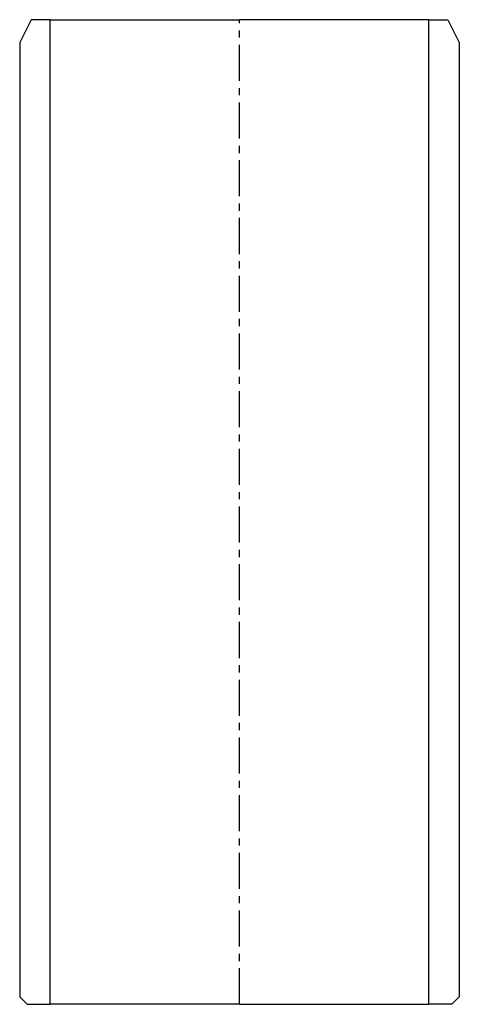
# Model space of a CAD drawing. Header units: millimetres. Extents: x -29 to 29, y -30 to 100.
import ezdxf

# ---------------------------------------------------------------- set-up
doc = ezdxf.new("R2010")
doc.units = ezdxf.units.MM
doc.header["$LTSCALE"] = 0.15
doc.header["$MEASUREMENT"] = 0
doc.linetypes.add('CENTER', pattern=[50.8, 31.75, -6.35, 6.35, -6.35])
doc.layers.get('0').update_dxf_attribs({"linetype": 'CONTINUOUS'})
doc.layers.add('CENTER', color=1, linetype='CENTER')

msp = doc.modelspace()

# ---------------------------------------------------------------- linework, layer by layer
for p, q in [((-27.5, 100), (-29, 97)), ((-25, 100), (-27.5, 100)), ((-25, -30), (-25, 100)), ((-25, 100), (0, 100)), ((25, 100), (0, 100)), ((25, 100), (27.5, 100)), ((25, -30), (25, 100)), ((27.5, 100), (29, 97)), ((-29, 97), (-29, -29)), ((29, 97), (29, -29)), ((-28, -30), (-29, -29)), ((28, -30), (29, -29)), ((-28, -30), (-25, -30)), ((0, -30), (-25, -30)), ((0, -30), (25, -30)), ((28, -30), (25, -30))]:
    msp.add_line(p, q)
at = {"layer": 'CENTER'}
msp.add_line((0, -30), (0, 100), dxfattribs=at)

doc.saveas('drawing.dxf')
